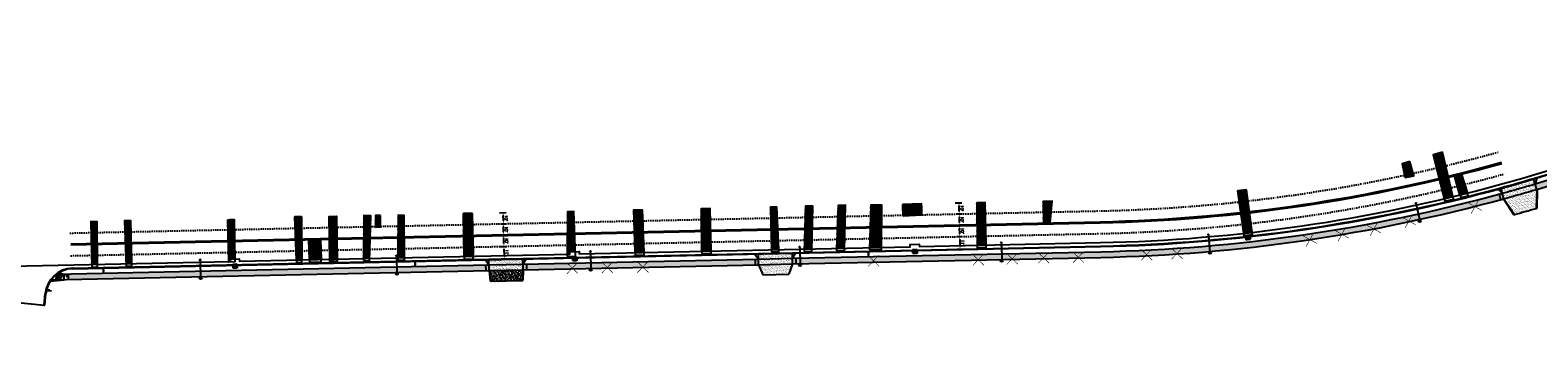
# Model space of a CAD drawing. Extents: x 1490373 to 1513910, y 649283 to 656452.
# Tile 5 of 7: x 1511315 to 1512646, y 652692 to 652970. Entities that reach past the tile are written whole.
import ezdxf

# ---------------------------------------------------------------- set-up
doc = ezdxf.new("R2010")
doc.units = 0
doc.header["$MEASUREMENT"] = 0
doc.header["$PDMODE"] = 34
doc.header["$PDSIZE"] = 0.004
doc.linetypes.add('HIDDEN', pattern=[0.375, 0.25, -0.125])
doc.linetypes.add('pavement_dash', pattern=[2, 0.5, -1.5])
for name, color, linetype in [('E-LANELINE', 110, 'Continuous'), ('E-MISC', 51, 'Continuous'), ('MOT-SIGNS', 4, 'Continuous'), ('P-CONCRETEAREA', 252, 'Continuous'), ('P-CURB', 6, 'Continuous'), ('P-DRIVE', 1, 'Continuous'), ('P-DRIVEEND', 2, 'Continuous'), ('P-DRIVESTART', 2, 'Continuous'), ('P-FULLDEPTHREPAIR', 252, 'Continuous'), ('P-LABEL', 7, 'Continuous'), ('P-LIGHT-COBRAHEAD', 1, 'Continuous'), ('P-PAVEMENT', 6, 'Continuous'), ('P-SAWCUT', 3, 'Continuous'), ('P-SIGN', 3, 'Continuous'), ('P-STORM-DISPLAY', 5, 'Continuous'), ('P-TREEREMOVAL', 1, 'Continuous'), ('P-WALK', 4, 'Continuous'), ('SIGN', 7, 'Continuous')]:
    doc.layers.add(name, color=color, linetype=linetype)
doc.styles.get("Standard").update_dxf_attribs({"font": 'simplex.shx'})
doc.dimstyles.new('COEC', dxfattribs={"dimscale": 13.9, "dimtxt": 0.18, "dimasz": 0.18, "dimexe": 0.18, "dimexo": 0.0625, "dimgap": 0.09, "dimtad": 1, "dimzin": 0, "dimdsep": 46, "dimtxsty": 'Standard', "dimcen": 0.09, "dimclrd": 256, "dimclre": 256, "dimclrt": 256, "dimaunit": 1, "dimadec": 4, "dimazin": 0, "dimtfac": 1, "dimtofl": 0, "dimtmove": 0, "dimatfit": 3, "dimfxl": 1, "dimtolj": 1, "dimtzin": 0, "dimlwd": -1, "dimlwe": -1, "dimarcsym": 0})
pattern_1 = [(37.5, (0, 0), (-0.0629933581, 1.926823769), [0, -1.52, 0, -1.7, 0, -1.625]), (7.5, (0, 0), (1.7697767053, 2.8221460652), [0, -0.82, 0, -1.37, 0, -0.525]), (327.5, (-1.23, 0), (3.1141418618, 0.0056590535), [0, -0.5, 0, -1.8, 0, -2.35]), (317.5, (-1.23, 0), (3.0061266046, 0.877675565), [0, -0.25, 0, -1.18, 0, -1.35])]

# ---------------------------------------------------------------- blocks, each defined once
blk = doc.blocks.new('COBRAHEAD')
at = {"layer": 'P-LIGHT-COBRAHEAD'}
h = blk.add_hatch(color=256, dxfattribs=at)
edge = h.paths.add_edge_path()
edge.add_ellipse((1508880.9, 651840.3), major_axis=(0.88, -1.55), ratio=0.5, start_angle=0, end_angle=360)
h = blk.add_hatch(color=256, dxfattribs=at)
h.dxf.hatch_style = 1
edge = h.paths.add_edge_path()
edge.add_arc((1508887.3, 651828.7), 1, 0, 360)
at = {"layer": 'P-LIGHT-COBRAHEAD', "flags": 128}
for points, elevation in [([(1508879.1, 651841.9), (1508879.4, 651843.1), (1508880.5, 651842.7)], 129.6), ([(1508880.1, 651841.9), (1508887.3, 651828.7)], 64.8)]:
    blk.add_lwpolyline(points, dxfattribs=dict(at, elevation=elevation))
at = {"layer": 'P-LIGHT-COBRAHEAD'}
blk.add_circle((1508887.3, 651828.7), 1, dxfattribs=at)
blk = doc.blocks.new('*D405')
at = {"layer": 'Defpoints', "color": 0, "transparency": 16777216}
for p in [(1511729.3, 652788.8), (1511729.5, 652778.8), (1511733.1, 652788.9)]:
    blk.add_point(p, dxfattribs=at)
at = {"layer": 'SIGN', "transparency": 16777216}
for p, q in [((1511730.3, 652788.8), (1511735.6, 652788.9)), ((1511730.5, 652778.8), (1511735.8, 652778.9)), ((1511733.3, 652781.4), (1511733.2, 652786.4))]:
    blk.add_line(p, q, dxfattribs=at)
for points in [[(1511733.6, 652786.4), (1511732.8, 652786.4), (1511733.1, 652788.9)], [(1511733.7, 652781.4), (1511732.9, 652781.4), (1511733.3, 652778.9)]]:
    blk.add_solid(points, dxfattribs=at)
at = {"layer": 'SIGN', "transparency": 16777216, "insert": (1511735.7, 652783.9), "char_height": 2.5, "attachment_point": 5, "rotation": 271.2322}
blk.add_mtext("\\A1;10'", dxfattribs=at)
blk = doc.blocks.new('*D406')
at = {"layer": 'Defpoints', "color": 0, "transparency": 16777216}
for p in [(1511729.2, 652798.8), (1511732.9, 652798.9), (1511729.3, 652788.8)]:
    blk.add_point(p, dxfattribs=at)
at = {"layer": 'SIGN', "transparency": 16777216}
for p, q in [((1511730.2, 652798.8), (1511735.4, 652798.9)), ((1511733.1, 652791.4), (1511733, 652796.4)), ((1511730.3, 652788.8), (1511735.6, 652788.9))]:
    blk.add_line(p, q, dxfattribs=at)
for points in [[(1511733.4, 652796.4), (1511732.5, 652796.4), (1511732.9, 652798.9)], [(1511733.5, 652791.4), (1511732.7, 652791.4), (1511733.1, 652788.9)]]:
    blk.add_solid(points, dxfattribs=at)
at = {"layer": 'SIGN', "transparency": 16777216, "insert": (1511735.5, 652793.9), "char_height": 2.5, "attachment_point": 5, "rotation": 271.2322}
blk.add_mtext("\\A1;10'", dxfattribs=at)
blk = doc.blocks.new('*D407')
at = {"layer": 'Defpoints', "color": 0, "transparency": 16777216}
for p in [(1511728.4, 652808.6), (1511732.7, 652808.7), (1511729.2, 652798.8)]:
    blk.add_point(p, dxfattribs=at)
at = {"layer": 'SIGN', "transparency": 16777216}
for p, q in [((1511729.4, 652808.6), (1511735.2, 652808.7)), ((1511732.9, 652801.4), (1511732.7, 652806.2)), ((1511730.2, 652798.8), (1511735.4, 652798.9))]:
    blk.add_line(p, q, dxfattribs=at)
for points in [[(1511733.2, 652806.2), (1511732.3, 652806.2), (1511732.7, 652808.7)], [(1511733.3, 652801.4), (1511732.4, 652801.4), (1511732.9, 652798.9)]]:
    blk.add_solid(points, dxfattribs=at)
at = {"layer": 'SIGN', "transparency": 16777216, "insert": (1511735.3, 652803.8), "char_height": 2.5, "attachment_point": 5, "rotation": 271.2322}
blk.add_mtext("\\A1;10'", dxfattribs=at)
blk = doc.blocks.new('*D409')
at = {"layer": 'Defpoints', "color": 0, "transparency": 16777216}
for p in [(1512131.5, 652797.5), (1512135.3, 652797.5), (1512131.7, 652787.5)]:
    blk.add_point(p, dxfattribs=at)
at = {"layer": 'SIGN', "transparency": 16777216}
for p, q in [((1512132.5, 652797.5), (1512137.8, 652797.6)), ((1512135.5, 652790), (1512135.4, 652795)), ((1512132.7, 652787.5), (1512138, 652787.6))]:
    blk.add_line(p, q, dxfattribs=at)
for points in [[(1512135.8, 652795.1), (1512135, 652795), (1512135.3, 652797.5)], [(1512135.9, 652790.1), (1512135.1, 652790), (1512135.5, 652787.5)]]:
    blk.add_solid(points, dxfattribs=at)
at = {"layer": 'SIGN', "transparency": 16777216, "insert": (1512137.9, 652792.6), "char_height": 2.5, "attachment_point": 5, "rotation": 271.2322}
blk.add_mtext("\\A1;10'", dxfattribs=at)
blk = doc.blocks.new('*D410')
at = {"layer": 'Defpoints', "color": 0, "transparency": 16777216}
for p in [(1512131.4, 652807.5), (1512135.1, 652807.5), (1512131.5, 652797.5)]:
    blk.add_point(p, dxfattribs=at)
at = {"layer": 'SIGN', "transparency": 16777216}
for p, q in [((1512132.4, 652807.5), (1512137.6, 652807.6)), ((1512135.3, 652800), (1512135.2, 652805)), ((1512132.5, 652797.5), (1512137.8, 652797.6))]:
    blk.add_line(p, q, dxfattribs=at)
for points in [[(1512135.6, 652805.1), (1512134.7, 652805), (1512135.1, 652807.5)], [(1512135.7, 652800.1), (1512134.9, 652800), (1512135.3, 652797.5)]]:
    blk.add_solid(points, dxfattribs=at)
at = {"layer": 'SIGN', "transparency": 16777216, "insert": (1512137.7, 652802.6), "char_height": 2.5, "attachment_point": 5, "rotation": 271.2322}
blk.add_mtext("\\A1;10'", dxfattribs=at)
blk = doc.blocks.new('*D408')
at = {"layer": 'Defpoints', "color": 0, "transparency": 16777216}
for p in [(1512130.6, 652817.3), (1512134.9, 652817.3), (1512131.4, 652807.5)]:
    blk.add_point(p, dxfattribs=at)
at = {"layer": 'SIGN', "transparency": 16777216}
for p, q in [((1512131.6, 652817.3), (1512137.4, 652817.4)), ((1512132.4, 652807.5), (1512137.6, 652807.6)), ((1512135.1, 652810), (1512134.9, 652814.8))]:
    blk.add_line(p, q, dxfattribs=at)
for points in [[(1512135.4, 652814.9), (1512134.5, 652814.8), (1512134.9, 652817.3)], [(1512135.5, 652810.1), (1512134.6, 652810), (1512135.1, 652807.5)]]:
    blk.add_solid(points, dxfattribs=at)
at = {"layer": 'SIGN', "transparency": 16777216, "insert": (1512137.5, 652812.5), "char_height": 2.5, "attachment_point": 5, "rotation": 271.2322}
blk.add_mtext("\\A1;10'", dxfattribs=at)
blk = doc.blocks.new('370')
at = {"color": 0, "linetype": 'ByBlock'}
for p, q in [((0, 0.1), (0, -0.1)), ((0, 0), (0.063, 0))]:
    blk.add_line(p, q, dxfattribs=at)
blk = doc.blocks.new('*D416')
at = {"layer": 'Defpoints', "color": 0, "transparency": 16777216}
for p in [(1511729.4, 652778.8), (1511729.8, 652767.8), (1511733.7, 652768)]:
    blk.add_point(p, dxfattribs=at)
at = {"layer": 'P-LABEL', "transparency": 16777216}
for p, q in [((1511730.4, 652778.8), (1511735.8, 652779)), ((1511730.8, 652767.9), (1511736.2, 652768)), ((1511733.4, 652776.4), (1511733.6, 652770.5))]:
    blk.add_line(p, q, dxfattribs=at)
for points in [[(1511733.8, 652776.5), (1511733, 652776.4), (1511733.3, 652778.9)], [(1511734, 652770.5), (1511733.2, 652770.4), (1511733.7, 652768)]]:
    blk.add_solid(points, dxfattribs=at)
at = {"layer": 'P-LABEL', "transparency": 16777216, "insert": (1511736, 652773.5), "char_height": 2.5, "attachment_point": 5, "rotation": 271.8338}
blk.add_mtext("\\A1;11'", dxfattribs=at)
blk = doc.blocks.new('*D417')
at = {"layer": 'Defpoints', "color": 0, "transparency": 16777216}
for p in [(1512131.6, 652787.5), (1512131.9, 652776.5), (1512135.8, 652776.5)]:
    blk.add_point(p, dxfattribs=at)
at = {"layer": 'P-LABEL', "transparency": 16777216}
for p, q in [((1512132.6, 652787.5), (1512138, 652787.6)), ((1512135.6, 652785), (1512135.7, 652779)), ((1512132.9, 652776.5), (1512138.3, 652776.6))]:
    blk.add_line(p, q, dxfattribs=at)
for points in [[(1512136, 652785.1), (1512135.2, 652785), (1512135.5, 652787.5)], [(1512136.1, 652779.1), (1512135.3, 652779), (1512135.8, 652776.5)]]:
    blk.add_solid(points, dxfattribs=at)
at = {"layer": 'P-LABEL', "transparency": 16777216, "insert": (1512138.1, 652782.1), "char_height": 2.5, "attachment_point": 5, "rotation": 271.2322}
blk.add_mtext("\\A1;11'", dxfattribs=at)

msp = doc.modelspace()

# ---------------------------------------------------------------- hatches: boundary and pattern name
at = {"layer": 'P-CONCRETEAREA'}
h = msp.add_hatch(color=255, dxfattribs=at)
h.dxf.hatch_style = 1
edge = h.paths.add_edge_path()
edge.add_arc((1512228.597, 654232.282), 1458.4, 286.516433, 286.63649, ccw=False)
edge.add_line((1512643.206, 652834.058), (1512644.578, 652829.25))
edge.add_arc((1512228.597, 654232.282), 1463.4, 286.514419, 286.63649)
edge.add_line((1512647.566, 652830.139), (1512646.135, 652834.93))
edge = h.paths.add_edge_path()
edge.add_arc((1512228.597, 654232.282), 1458.4, 286.63649, 291.430618, ccw=False)
edge.add_line((1512646.135, 652834.93), (1512647.566, 652830.139))
edge.add_arc((1512228.597, 654232.282), 1463.4, 286.63649, 291.432632)
edge.add_arc((1512228.597, 654232.282), 1463.4, 291.432632, 292.138559)
edge.add_line((1512780.076, 652876.771), (1512778.192, 652881.402))
edge.add_arc((1512228.597, 654232.282), 1458.4, 291.430618, 292.138559, ccw=False)
h = msp.add_hatch(dxfattribs=at)
h.set_pattern_fill('AR-SAND', color=256)
h.set_pattern_definition(pattern_1)
h.paths.add_polyline_path([(1512613.123, 652830.153, -0.00051589), (1512610.228, 652829.362), (1512614.358, 652825.825)])
h.paths.add_polyline_path([(1512643.206, 652834.058), (1512641.971, 652838.385, -0.00515868), (1512613.123, 652830.153), (1512614.358, 652825.825, 0.00514276)])
h.paths.add_polyline_path([(1512644.846, 652839.241, -0.00051589), (1512641.971, 652838.385), (1512643.206, 652834.058)])
h.paths.add_polyline_path([(1512643.206, 652834.058, -0.00514276), (1512614.358, 652825.825), (1512615.73, 652821.017, 0.00512519), (1512644.578, 652829.25)])
h = msp.add_hatch(color=255, dxfattribs=at)
h.dxf.hatch_style = 1
h.paths.add_polyline_path([(1511990.941, 652768.432), (1511987.942, 652768.368), (1511988.049, 652763.369), (1511991.049, 652763.434)])
h.paths.add_polyline_path([(1512612.722, 652820.196), (1512611.41, 652825.02, -0.06109925), (1512259.959, 652774.219), (1511990.941, 652768.432), (1511991.049, 652763.434), (1512260.067, 652769.22, 0.06109925)])
h.paths.add_polyline_path([(1512614.358, 652825.825, -0.00052385), (1512611.41, 652825.02), (1512612.722, 652820.196, 0.00053263), (1512615.73, 652821.017)])
h.paths.add_polyline_path([(1512588.006, 652813.74), (1512590.986, 652814.54), (1512590.246, 652817.299), (1512587.265, 652816.499)], flags=24)
h.paths.add_polyline_path([(1512442.364, 652784.88), (1512445.404, 652785.412), (1512444.911, 652788.227), (1512441.871, 652787.695)], flags=24)
h.paths.add_polyline_path([(1512470.563, 652789.527), (1512473.603, 652790.059), (1512473.11, 652792.874), (1512470.07, 652792.342)], flags=24)
h.paths.add_polyline_path([(1512498.844, 652794.149), (1512501.872, 652794.747), (1512501.318, 652797.55), (1512498.291, 652796.952)], flags=24)
h.paths.add_polyline_path([(1512529.73, 652801.158), (1512532.746, 652801.811), (1512532.142, 652804.603), (1512529.126, 652803.951)], flags=24)
h.paths.add_polyline_path([(1512586.601, 652813.501), (1512589.581, 652814.301), (1512588.841, 652817.06), (1512585.86, 652816.26)], flags=24)
h.paths.add_polyline_path([(1512379.575, 652774.609), (1512384.149, 652775.181), (1512383.794, 652778.016), (1512379.22, 652777.444)], flags=25)
h.paths.add_polyline_path([(1512149.727, 652767.405), (1512152.812, 652767.471), (1512152.75, 652770.328), (1512149.665, 652770.262)], flags=24)
h.paths.add_polyline_path([(1512179.703, 652768.251), (1512182.788, 652768.317), (1512182.726, 652771.174), (1512179.641, 652771.108)], flags=24)
h.paths.add_polyline_path([(1512207.407, 652769.143), (1512210.492, 652769.209), (1512210.43, 652772.066), (1512207.345, 652772)], flags=24)
h.paths.add_polyline_path([(1512238.021, 652769.604), (1512241.106, 652769.67), (1512241.044, 652772.527), (1512237.959, 652772.461)], flags=24)
h.paths.add_polyline_path([(1512298.221, 652771.755), (1512301.301, 652771.943), (1512301.127, 652774.795), (1512298.047, 652774.607)], flags=24)
h.paths.add_polyline_path([(1512325.081, 652772.814), (1512328.157, 652773.049), (1512327.939, 652775.898), (1512324.863, 652775.663)], flags=24)
h.paths.add_polyline_path([(1512057.341, 652766.428), (1512060.426, 652766.494), (1512060.364, 652769.351), (1512057.279, 652769.285)], flags=24)
h = msp.add_hatch(dxfattribs=at)
h.set_pattern_fill('AR-SAND', color=256)
h.set_pattern_definition(pattern_1)
h.paths.add_polyline_path([(1512632.435, 652825.706, -0.00296425), (1512615.73, 652821.017), (1512624.936, 652806.961), (1512636.842, 652810.358)])
h.paths.add_polyline_path([(1512644.578, 652829.25, -0.0021609), (1512632.435, 652825.706), (1512636.842, 652810.358), (1512644.177, 652812.452)])
h.paths.add_polyline_path([(1512624.47, 652807.263), (1512625.171, 652807.463), (1512624.914, 652808.365), (1512624.213, 652808.165)], flags=25)
h.paths.add_polyline_path([(1512643.712, 652812.754), (1512644.413, 652812.954), (1512644.155, 652813.856), (1512643.454, 652813.656)], flags=24)
h = msp.add_hatch(dxfattribs=at)
h.set_pattern_fill('AR-SAND', color=256)
h.set_pattern_definition(pattern_1)
h.paths.add_polyline_path([(1511720.068, 652767.107), (1511717.068, 652767.043), (1511720.164, 652762.608)])
h.paths.add_polyline_path([(1511750.061, 652767.752), (1511720.068, 652767.107), (1511720.164, 652762.608), (1511750.158, 652763.253)])
h.paths.add_polyline_path([(1511753.06, 652767.817), (1511750.061, 652767.752), (1511750.158, 652763.253)])
h.paths.add_polyline_path([(1511750.158, 652763.253), (1511720.164, 652762.608), (1511720.272, 652757.609), (1511750.265, 652758.254)])
h = msp.add_hatch(color=255, dxfattribs=at)
h.dxf.hatch_style = 1
h.paths.add_polyline_path([(1511753.157, 652763.318), (1511750.158, 652763.253), (1511750.265, 652758.254), (1511753.264, 652758.319)])
h.paths.add_polyline_path([(1511954.949, 652767.658), (1511753.157, 652763.318), (1511753.264, 652758.319), (1511955.057, 652762.659)])
h.paths.add_polyline_path([(1511957.949, 652767.723), (1511954.949, 652767.658), (1511955.057, 652762.659), (1511958.056, 652762.724)])
h.paths.add_polyline_path([(1511791.607, 652760.019), (1511794.692, 652760.085), (1511794.63, 652762.942), (1511791.545, 652762.876)], flags=24)
h.paths.add_polyline_path([(1511822.475, 652760.591), (1511825.56, 652760.657), (1511825.498, 652763.514), (1511822.413, 652763.448)], flags=24)
h.paths.add_polyline_path([(1511853.801, 652760.977), (1511856.886, 652761.043), (1511856.824, 652763.9), (1511853.739, 652763.834)], flags=24)
h = msp.add_hatch(dxfattribs=at)
h.set_pattern_fill('AR-SAND', color=256)
h.set_pattern_definition(pattern_1)
h.paths.add_polyline_path([(1511957.852, 652772.222), (1511954.853, 652772.157), (1511957.949, 652767.723)])
h.paths.add_polyline_path([(1511987.845, 652772.867), (1511957.852, 652772.222), (1511957.949, 652767.723), (1511987.942, 652768.368)])
h.paths.add_polyline_path([(1511990.844, 652772.931), (1511987.845, 652772.867), (1511987.942, 652768.368)])
h.paths.add_polyline_path([(1511987.942, 652768.368), (1511957.949, 652767.723), (1511958.056, 652762.724), (1511988.049, 652763.369)])
h = msp.add_hatch(dxfattribs=at)
h.set_pattern_fill('AR-CONC', color=256)
h.set_pattern_definition([(50, (0, 0), (7.172601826, -0.62752135), [0.75, -8.25]), (355, (0, 0), (-1.387513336, 7.521921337), [0.6, -6.6]), (100.45144446, (0.598, -0.052), (5.785088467, 6.89439991), [0.63740192, -7.01142112]), (46.1842, (0, 2), (10.672413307, -1.65519281), [1.125, -12.375]), (96.6356355, (0.889, 1.862), (9.34661946, 9.74118601), [0.95610342, -10.5171376]), (351.184164, (0, 2), (9.34661945, 9.741186), [0.9, -9.90000001]), (21, (1, 1.5), (5.969070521, -4.026188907), [0.75, -8.25]), (326, (1, 1.5), (2.43315332, 7.25150045), [0.6, -6.6]), (71.45144474, (1.4974, 1.1645), (8.402223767, 3.225311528), [0.6374019, -7.01142112]), (37.5, (0, 0), (0.121598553, 3.3289385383), [0, -6.52, 0, -6.7, 0, -6.625]), (7.5, (0, 0), (2.6306953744, 3.944117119), [0, -3.82, 0, -6.37, 0, -2.525]), (327.5, (-2.23, 0), (5.3382243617, -0.2255487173), [0, -2.5, 0, -7.8, 0, -10.35]), (317.5, (-3.23, 0), (5.831861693, 1.001049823), [0, -3.25, 0, -5.18, 0, -7.35])])
h.paths.add_polyline_path([(1511348.915, 652754.623), (1511344.916, 652754.537), (1511345.023, 652749.538), (1511349.022, 652749.624)])
h.paths.add_polyline_path([(1511344.916, 652754.537), (1511340.917, 652754.451), (1511341.024, 652749.452), (1511345.023, 652749.538)])
h.paths.add_polyline_path([(1511345.023, 652749.538), (1511333.805, 652749.297, 0.01266346), (1511333.093, 652748.281)])
h.paths.add_polyline_path([(1511338.917, 652754.408, 0.0741669), (1511333.805, 652749.297), (1511339.025, 652749.409)])
h.paths.add_polyline_path([(1511340.427, 652755.44, 0.01867083), (1511338.917, 652754.408), (1511344.916, 652754.537)])
h = msp.add_hatch(color=255, dxfattribs=at)
h.dxf.hatch_style = 1
h.paths.add_polyline_path([(1511717.165, 652762.544), (1511348.915, 652754.623), (1511349.022, 652749.624), (1511717.273, 652757.545)])
h.paths.add_polyline_path([(1511720.164, 652762.608), (1511717.165, 652762.544), (1511717.273, 652757.545), (1511720.272, 652757.609)])
h = msp.add_hatch(dxfattribs=at)
h.set_pattern_fill('AR-SAND', color=256)
h.set_pattern_definition(pattern_1)
h.paths.add_polyline_path([(1511750.265, 652758.254), (1511720.272, 652757.609), (1511721.344, 652748.13), (1511750.017, 652748.747)])
h = msp.add_hatch(dxfattribs=at)
h.set_pattern_fill('AR-SAND', color=256)
h.set_pattern_definition(pattern_1)
h.paths.add_polyline_path([(1511979.807, 652763.192), (1511958.056, 652762.724), (1511961.677, 652753.8), (1511980.001, 652754.194)])
h.paths.add_polyline_path([(1511988.049, 652763.369), (1511979.807, 652763.192), (1511980.001, 652754.194), (1511984.816, 652754.297)])
h.paths.add_polyline_path([(1511961.303, 652754.211), (1511962.032, 652754.226), (1511962.012, 652755.164), (1511961.283, 652755.148)], flags=25)
h.paths.add_polyline_path([(1511984.443, 652754.708), (1511985.172, 652754.724), (1511985.151, 652755.661), (1511984.422, 652755.646)], flags=24)
at = {"layer": 'P-FULLDEPTHREPAIR'}
h = msp.add_hatch(dxfattribs=at)
h.set_pattern_fill('NET3', color=256, scale=20)
h.paths.add_polyline_path([(1512570.546, 652822.767), (1512561.436, 652862.084), (1512553.289, 652859.62), (1512563.098, 652820.981)])
h = msp.add_hatch(dxfattribs=at)
h.set_pattern_fill('NET3', color=256, scale=20)
h.set_pattern_definition([(0, (-30.573, -2.358), (0, 2.5), []), (60, (-30.573, -2.358), (-2.1650635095, 1.25), []), (120, (-30.573, -2.358), (-2.1650635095, -1.25), [])])
h.paths.add_polyline_path([(1512536.155, 652841.04), (1512532.71, 652853.894), (1512525.784, 652851.884), (1512528.687, 652839.604)])
h = msp.add_hatch(dxfattribs=at)
h.set_pattern_fill('NET3', color=256, scale=20)
h.paths.add_polyline_path([(1512571.941, 652841.173), (1512578.329, 652842.418), (1512583.446, 652825.96), (1512576.894, 652824.322)])
h = msp.add_hatch(dxfattribs=at)
h.set_pattern_fill('NET3', color=256, scale=20)
h.paths.add_polyline_path([(1512150.483, 652817.382), (1512150.982, 652779.877), (1512158.793, 652780.045), (1512158.106, 652817.73)])
h = msp.add_hatch(dxfattribs=at)
h.set_pattern_fill('NET3', color=256, scale=20)
h.set_pattern_definition([(0, (120.55, -0.803), (0, 2.5), []), (60, (120.55, -0.803), (-2.1650635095, 1.25), []), (120, (120.55, -0.803), (-2.1650635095, -1.25), [])])
h.paths.add_polyline_path([(1512209.024, 652818.549), (1512216.955, 652818.779), (1512215.363, 652799.935), (1512209.297, 652799.807)])
h = msp.add_hatch(dxfattribs=at)
h.set_pattern_fill('NET3', color=256, scale=20)
h.paths.add_polyline_path([(1512386.193, 652790.469), (1512393.31, 652791.265), (1512388.168, 652828.94), (1512380.895, 652828.011)])
h = msp.add_hatch(dxfattribs=at)
h.set_pattern_fill('NET3', color=256, scale=20)
h.paths.add_polyline_path([(1511550.195, 652766.954), (1511548.945, 652804.859), (1511554.777, 652804.993), (1511555.13, 652767.06)])
h = msp.add_hatch(dxfattribs=at)
h.set_pattern_fill('NET3', color=256, scale=20)
h.paths.add_polyline_path([(1511579.829, 652767.591), (1511579.098, 652805.277), (1511585.491, 652805.658), (1511586.209, 652767.729)])
h = msp.add_hatch(dxfattribs=at)
h.set_pattern_fill('NET3', color=256, scale=20)
h.set_pattern_definition([(0, (30.2988, 1.6604), (0, 2.5), []), (60, (30.2988, 1.6604), (-2.1650635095, 1.25), []), (120, (30.2988, 1.6604), (-2.1650635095, -1.25), [])])
h.paths.add_polyline_path([(1511609.547, 652768.231), (1511609.878, 652806.196), (1511616.063, 652805.906), (1511614.936, 652768.347)])
h = msp.add_hatch(dxfattribs=at)
h.set_pattern_fill('NET3', color=256, scale=20)
h.set_pattern_definition([(0, (40.2681, 5.2742), (0, 2.5), []), (60, (40.2681, 5.2742), (-2.1650635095, 1.25), []), (120, (40.2681, 5.2742), (-2.1650635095, -1.25), [])])
h.paths.add_polyline_path([(1511620.18, 652795.837), (1511620.127, 652806.135), (1511624.531, 652806.163), (1511624.319, 652796.107)])
h = msp.add_hatch(dxfattribs=at)
h.set_pattern_fill('NET3', color=256, scale=20)
h.set_pattern_definition([(0, (60.9887, 1.6604), (0, 2.5), []), (60, (60.9887, 1.6604), (-2.1650635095, 1.25), []), (120, (60.9887, 1.6604), (-2.1650635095, -1.25), [])])
h.paths.add_polyline_path([(1511639.722, 652768.88), (1511639.982, 652806.543), (1511645.413, 652806.216), (1511645.581, 652769.006)])
h = msp.add_hatch(dxfattribs=at)
h.set_pattern_fill('NET3', color=256, scale=20)
h.paths.add_polyline_path([(1511698.144, 652770.136), (1511697.575, 652807.806), (1511705.365, 652807.79), (1511706.252, 652770.311)])
h = msp.add_hatch(dxfattribs=at)
h.set_pattern_fill('NET3', color=256, scale=20)
h.set_pattern_definition([(0, (89.444, -2.344), (0, 2.5), []), (60, (89.444, -2.344), (-2.1650635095, 1.25), []), (120, (89.444, -2.344), (-2.1650635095, -1.25), [])])
h.paths.add_polyline_path([(1511789.097, 652772.093), (1511789.53, 652809.363), (1511794.965, 652809.618), (1511796.246, 652774.247), (1511791.485, 652774.145), (1511791.528, 652772.145)])
h = msp.add_hatch(dxfattribs=at)
h.set_pattern_fill('NET3', color=256, scale=20)
h.paths.add_polyline_path([(1511849.238, 652773.386), (1511848.097, 652811.072), (1511855.42, 652811.091), (1511856.665, 652773.546)])
h = msp.add_hatch(dxfattribs=at)
h.set_pattern_fill('NET3', color=256, scale=20)
h.paths.add_polyline_path([(1511907.811, 652774.646), (1511916.066, 652774.824), (1511915.325, 652812.357), (1511907.248, 652812.169)])
h = msp.add_hatch(dxfattribs=at)
h.set_pattern_fill('NET3', color=256, scale=20)
h.paths.add_polyline_path([(1511969.529, 652775.974), (1511975.876, 652776.11), (1511974.189, 652813.569), (1511968.472, 652813.458)])
h = msp.add_hatch(dxfattribs=at)
h.set_pattern_fill('NET3', color=256, scale=20)
h.set_pattern_definition([(0, (29.3048, 1.4324), (0, 2.5), []), (60, (29.3048, 1.4324), (-2.1650635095, 1.25), []), (120, (29.3048, 1.4324), (-2.1650635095, -1.25), [])])
h.paths.add_polyline_path([(1511998.437, 652776.596), (1512005.205, 652776.741), (1512005.827, 652814.502), (1511999.372, 652814.411)])
h = msp.add_hatch(dxfattribs=at)
h.set_pattern_fill('NET3', color=256, scale=20)
h.set_pattern_definition([(0, (59.406, 4.7747), (0, 2.5), []), (60, (59.406, 4.7747), (-2.1650635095, 1.25), []), (120, (59.406, 4.7747), (-2.1650635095, -1.25), [])])
h.paths.add_polyline_path([(1512026.752, 652777.205), (1512033.899, 652777.358), (1512034.625, 652815.341), (1512028.384, 652815.046)])
h = msp.add_hatch(dxfattribs=at)
h.set_pattern_fill('NET3', color=256, scale=20)
h.set_pattern_definition([(0, (85.207, 5.5704), (0, 2.5), []), (60, (85.207, 5.5704), (-2.1650635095, 1.25), []), (120, (85.207, 5.5704), (-2.1650635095, -1.25), [])])
h.paths.add_polyline_path([(1512056.049, 652777.835), (1512066.559, 652778.061), (1512066.689, 652815.189), (1512057.005, 652815.255)])
h = msp.add_hatch(dxfattribs=at)
h.set_pattern_fill('NET3', color=256, scale=20)
h.paths.add_polyline_path([(1512085.135, 652816.016), (1512101.911, 652816.48), (1512101.767, 652806.758), (1512085.649, 652805.981)])
h = msp.add_hatch(dxfattribs=at)
h.set_pattern_fill('NET3', color=256, scale=20)
h.paths.add_polyline_path([(1511369.673, 652763.071), (1511374.839, 652763.182), (1511374.397, 652800.542), (1511368.985, 652800.788)])
h = msp.add_hatch(dxfattribs=at)
h.set_pattern_fill('NET3', color=256, scale=20)
h.paths.add_polyline_path([(1511399.963, 652763.723), (1511404.964, 652763.83), (1511404.234, 652801.519), (1511398.7, 652801.605)])
h = msp.add_hatch(dxfattribs=at)
h.set_pattern_fill('NET3', color=256, scale=20)
h.paths.add_polyline_path([(1511490.743, 652765.675), (1511489.74, 652802.419), (1511495.427, 652802.691), (1511495.962, 652767.788), (1511491.787, 652767.698), (1511491.83, 652765.699)])
h = msp.add_hatch(dxfattribs=at)
h.set_pattern_fill('NET3', color=256, scale=20)
h.paths.add_polyline_path([(1511561.843, 652767.205), (1511561.27, 652784.746), (1511571.455, 652784.848), (1511572.11, 652767.425)])
at = {"layer": 'P-STORM-DISPLAY'}
h = msp.add_hatch(color=256, dxfattribs=at)
h.dxf.hatch_style = 1
h.paths.add_polyline_path([(1512388.287, 652784.913), (1512391.682, 652785.292), (1512391.433, 652787.528), (1512388.037, 652787.15)])
h = msp.add_hatch(color=256, dxfattribs=at)
h.dxf.hatch_style = 1
h.paths.add_polyline_path([(1511794.039, 652766.448), (1511797.455, 652766.521), (1511797.407, 652768.771), (1511793.991, 652768.697)])
h = msp.add_hatch(color=256, dxfattribs=at)
h.dxf.hatch_style = 1
h.paths.add_polyline_path([(1512094.237, 652772.905), (1512097.653, 652772.978), (1512097.605, 652775.228), (1512094.189, 652775.154)])
h = msp.add_hatch(color=256, dxfattribs=at)
h.dxf.hatch_style = 1
h.paths.add_polyline_path([(1511494.327, 652760.001), (1511497.742, 652760.074), (1511497.694, 652762.324), (1511494.278, 652762.25)])
at = {"layer": 'P-WALK'}
h = msp.add_hatch(dxfattribs=at)
h.set_pattern_fill('HEX', color=247)
h.set_pattern_definition([(0, (0, 0), (0, 0.216506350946), [0.125, -0.25]), (120, (0, 0), (-0.1875, -0.108253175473), [0.125, -0.25]), (60, (0.125, 0), (-0.1875, 0.108253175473), [0.125, -0.25])])
edge = h.paths.add_edge_path()
edge.add_line((1511340.936, 652753.534), (1511340.917, 652754.451))
edge.add_line((1511340.917, 652754.451), (1511340.405, 652754.44))
edge.add_line((1511340.405, 652754.44), (1511339.326, 652754.416))
edge.add_arc((1511339.596, 652732.346), 22.072, 90.701081, 91.763364)
edge.add_arc((1511355.235, 652754.607), 16.319, 180.701081, 181.763364)
edge.add_line((1511338.924, 652754.105), (1511339.023, 652749.484))
edge.add_line((1511339.023, 652749.484), (1511339.025, 652749.409))
edge.add_line((1511339.025, 652749.409), (1511339.198, 652749.413))
edge.add_line((1511339.198, 652749.413), (1511341.024, 652749.452))
edge.add_line((1511341.024, 652749.452), (1511340.936, 652753.534))

# ---------------------------------------------------------------- linework, layer by layer
at = {"layer": 'E-LANELINE', "linetype": 'pavement_dash', "flags": 128}
for points in [[(1511351.07, 652790.677), (1512259.185, 652810.211, 0.06277332), (1512611.107, 652862.279, 0.06277332)], [(1511351.5, 652770.682), (1512259.615, 652790.215, 0.06277332), (1512616.486, 652843.016, 0.06277332)]]:
    msp.add_lwpolyline(points, format="xyb", dxfattribs=at)
at = {"layer": 'E-LANELINE', "flags": 128}
for points in [[(1511351.274, 652781.18), (1512259.389, 652800.713, 0.06277332), (1512613.662, 652853.129, 0.06277332)], [(1511351.296, 652780.18), (1512259.411, 652799.713, 0.06277332), (1512613.931, 652852.166, 0.06277332)]]:
    msp.add_lwpolyline(points, format="xyb", dxfattribs=at)
at = {"layer": 'E-MISC', "flags": 128}
for points in [[(1512561.428, 652862.082), (1512553.289, 652859.62), (1512563.644, 652818.831), (1512571.042, 652820.628)], [(1512532.71, 652853.894), (1512525.784, 652851.884), (1512528.687, 652839.604), (1512536.155, 652841.04)], [(1512577.593, 652821.945), (1512584.174, 652823.619), (1512578.329, 652842.418), (1512571.941, 652841.173)], [(1512158.106, 652817.73), (1512150.483, 652817.382), (1512151.012, 652777.654), (1512158.835, 652777.749)], [(1512209.297, 652799.807), (1512215.363, 652799.935), (1512216.955, 652818.779), (1512209.024, 652818.549)], [(1512380.895, 652828.011), (1512388.168, 652828.94), (1512393.623, 652788.975), (1512386.502, 652788.277)], [(1511550.274, 652764.559), (1511555.153, 652764.582), (1511554.777, 652804.993), (1511548.945, 652804.859)], [(1511579.098, 652805.277), (1511585.491, 652805.658), (1511586.246, 652765.795), (1511579.87, 652765.504)], [(1511609.531, 652766.353), (1511614.873, 652766.264), (1511616.063, 652805.906), (1511609.878, 652806.196)], [(1511624.531, 652806.163), (1511620.127, 652806.135), (1511620.18, 652795.837), (1511624.319, 652796.107)], [(1511639.707, 652766.64), (1511645.59, 652767.06), (1511645.413, 652806.216), (1511639.982, 652806.543)], [(1511698.18, 652767.777), (1511706.307, 652767.999), (1511705.365, 652807.79), (1511697.575, 652807.806)], [(1511789.073, 652770.068), (1511796.401, 652769.982), (1511794.965, 652809.618), (1511789.53, 652809.363)], [(1511848.097, 652811.072), (1511855.42, 652811.091), (1511856.747, 652771.062), (1511849.314, 652770.876)], [(1511907.845, 652772.411), (1511916.111, 652772.541), (1511915.325, 652812.357), (1511907.248, 652812.169)], [(1511974.189, 652813.569), (1511968.472, 652813.458), (1511969.577, 652774.281), (1511975.964, 652774.148)], [(1511998.382, 652774.378), (1512005.17, 652774.638), (1512005.827, 652814.502), (1511999.372, 652814.411)], [(1512026.657, 652775.008), (1512033.859, 652775.278), (1512034.625, 652815.341), (1512028.384, 652815.046)], [(1512056.001, 652775.973), (1512066.553, 652776.236), (1512066.689, 652815.189), (1512057.005, 652815.255)], [(1512085.135, 652816.016), (1512085.649, 652805.981), (1512101.767, 652806.758), (1512101.911, 652816.48)], [(1511369.713, 652760.877), (1511374.87, 652760.606), (1511374.397, 652800.542), (1511368.985, 652800.788)], [(1511404.234, 652801.519), (1511398.7, 652801.605), (1511400.041, 652761.383), (1511405.008, 652761.567)], [(1511489.74, 652802.419), (1511495.427, 652802.691), (1511495.999, 652765.349), (1511490.761, 652765.02)], [(1511572.187, 652765.389), (1511571.455, 652784.848), (1511561.27, 652784.746), (1511561.916, 652764.981)]]:
    msp.add_lwpolyline(points, close=True, dxfattribs=at)
at = {"layer": 'P-CURB'}
msp.add_lwpolyline([(1511352.968, 652759.211), (1512259.863, 652778.718, 0.12359664), (1512942.666, 652965.818), (1512948.821, 652969.288)], format="xyb", dxfattribs=at)
at = {"layer": 'P-CURB', "flags": 128}
msp.add_lwpolyline([(1511327.655, 652727.149), (1511328.153, 652727.101)], dxfattribs=at)
at = {"layer": 'P-CURB'}
msp.add_lwpolyline([(1511328.153, 652727.101), (1511329.107, 652737.056)], dxfattribs=at)
msp.add_arc((1511353.495, 652734.717), 24.5, 91.232222, 174.524701, dxfattribs=at)
at = {"layer": 'P-DRIVE', "flags": 128}
for points in [[(1512615.73, 652821.017), (1512612.985, 652830.634)], [(1512644.578, 652829.25), (1512641.834, 652838.866)], [(1512644.846, 652839.241), (1512643.206, 652834.058)], [(1512644.846, 652839.241), (1512644.709, 652839.722)], [(1512610.228, 652829.362), (1512610.091, 652829.843)], [(1512610.228, 652829.362), (1512614.358, 652825.825)], [(1512615.311, 652820.743), (1512615.73, 652821.017)], [(1512615.311, 652820.743), (1512624.517, 652806.687)], [(1512615.73, 652821.017), (1512624.936, 652806.961)], [(1512644.578, 652829.25), (1512644.177, 652812.452)], [(1512644.578, 652829.25), (1512645.078, 652829.238)], [(1512645.078, 652829.238), (1512644.677, 652812.44)], [(1512624.517, 652806.687), (1512624.936, 652806.961)], [(1512644.177, 652812.452), (1512644.677, 652812.44)], [(1511717.068, 652767.043), (1511717.058, 652767.542)], [(1511717.068, 652767.043), (1511720.164, 652762.608)], [(1511720.272, 652757.609), (1511720.057, 652767.607)], [(1511750.265, 652758.254), (1511750.05, 652768.252)], [(1511753.06, 652767.817), (1511750.158, 652763.253)], [(1511753.06, 652767.817), (1511753.049, 652768.317)], [(1511954.853, 652772.157), (1511954.842, 652772.657)], [(1511954.853, 652772.157), (1511957.949, 652767.723)], [(1511958.056, 652762.724), (1511957.841, 652772.722)], [(1511957.949, 652767.723), (1511987.942, 652768.368)], [(1511988.049, 652763.369), (1511987.834, 652773.367)], [(1511990.844, 652772.931), (1511987.942, 652768.368)], [(1511990.844, 652772.931), (1511990.834, 652773.431)], [(1511720.164, 652762.608), (1511750.158, 652763.253)], [(1511720.272, 652757.609), (1511750.265, 652758.254)], [(1511720.272, 652757.609), (1511721.344, 652748.13)], [(1511750.265, 652758.254), (1511750.017, 652748.747)], [(1511958.056, 652762.724), (1511988.049, 652763.369)], [(1511958.056, 652762.724), (1511961.677, 652753.8)], [(1511988.049, 652763.369), (1511984.816, 652754.297)]]:
    msp.add_lwpolyline(points, dxfattribs=at)
at = {"layer": 'P-DRIVE'}
for points in [[(1512614.358, 652825.825, 0.00514276), (1512643.206, 652834.058)], [(1512615.73, 652821.017, 0.00512519), (1512644.578, 652829.25)]]:
    msp.add_lwpolyline(points, format="xyb", dxfattribs=at)
at = {"layer": 'P-DRIVEEND'}
for p, q in [((1511961.677, 652753.8), (1511984.816, 652754.297)), ((1511721.344, 652748.13), (1511750.017, 652748.747))]:
    msp.add_line(p, q, dxfattribs=at)
msp.add_arc((1512228.597, 654232.282), 1479.4, 285.539641, 286.314602, dxfattribs=at)
at = {"layer": 'P-DRIVESTART'}
msp.add_lwpolyline([(1512612.985, 652830.634, 0.00516045), (1512641.834, 652838.866, 0.0033433)], format="xyb", dxfattribs=at)
at = {"layer": 'P-DRIVESTART', "flags": 128}
for points in [[(1511720.057, 652767.607), (1511750.05, 652768.252)], [(1511957.841, 652772.722), (1511987.834, 652773.367)]]:
    msp.add_lwpolyline(points, dxfattribs=at)
at = {"layer": 'P-FULLDEPTHREPAIR', "flags": 128}
for points in [[(1512571.941, 652841.173), (1512578.329, 652842.418), (1512583.446, 652825.96), (1512576.894, 652824.322), (1512571.941, 652841.173)], [(1512150.483, 652817.382), (1512150.982, 652779.877), (1512158.793, 652780.045), (1512158.106, 652817.73), (1512150.483, 652817.382)], [(1512386.193, 652790.469), (1512393.31, 652791.265), (1512388.168, 652828.94), (1512380.895, 652828.011), (1512386.193, 652790.469)], [(1511550.195, 652766.954), (1511548.945, 652804.859), (1511554.777, 652804.993), (1511555.13, 652767.06), (1511550.195, 652766.954)], [(1511579.829, 652767.591), (1511579.098, 652805.277), (1511585.491, 652805.658), (1511586.209, 652767.729), (1511579.829, 652767.591)], [(1511698.144, 652770.136), (1511697.575, 652807.806), (1511705.365, 652807.79), (1511706.252, 652770.311), (1511698.144, 652770.136)], [(1511849.238, 652773.386), (1511848.097, 652811.072), (1511855.42, 652811.091), (1511856.665, 652773.546), (1511849.238, 652773.386)], [(1511907.811, 652774.646), (1511916.066, 652774.824), (1511915.325, 652812.357), (1511907.248, 652812.169), (1511907.811, 652774.646)], [(1511969.529, 652775.974), (1511975.876, 652776.11), (1511974.189, 652813.569), (1511968.472, 652813.458), (1511969.529, 652775.974)], [(1512101.887, 652814.829), (1512101.767, 652806.758), (1512085.649, 652805.981), (1512085.214, 652814.47)], [(1511369.673, 652763.071), (1511374.839, 652763.182), (1511374.397, 652800.542), (1511368.985, 652800.788), (1511369.673, 652763.071)], [(1511399.963, 652763.723), (1511404.964, 652763.83), (1511404.234, 652801.519), (1511398.7, 652801.605), (1511399.963, 652763.723)], [(1511490.743, 652765.675), (1511489.761, 652801.662), (1511490.987, 652801.689), (1511491.03, 652799.689), (1511495.472, 652799.785), (1511495.962, 652767.788), (1511491.787, 652767.698), (1511491.83, 652765.699), (1511490.743, 652765.675)], [(1511561.843, 652767.205), (1511561.27, 652784.746), (1511571.455, 652784.848), (1511572.11, 652767.425), (1511561.843, 652767.205)]]:
    msp.add_lwpolyline(points, dxfattribs=at)
at = {"layer": 'P-PAVEMENT'}
for points in [[(1512641.834, 652838.866, 0.05633367), (1512942.42, 652966.253), (1512948.576, 652969.724)], [(1511987.834, 652773.367), (1512259.852, 652779.218, 0.06161619), (1512612.985, 652830.634, 0.06161619)]]:
    msp.add_lwpolyline(points, format="xyb", dxfattribs=at)
for points in [[(1511352.957, 652759.711), (1511720.057, 652767.607)], [(1511750.05, 652768.252), (1511957.841, 652772.722)], [(1511327.655, 652727.149), (1511328.609, 652737.103)]]:
    msp.add_lwpolyline(points, dxfattribs=at)
msp.add_arc((1511353.495, 652734.717), 25, 91.232222, 174.524701, dxfattribs=at)
at = {"layer": 'P-SAWCUT'}
msp.add_lwpolyline([(1510632.237, 652692.704, -0.02916467), (1510892.869, 652740.821), (1510892.621, 652742.806, -0.00097881), (1510901.465, 652743.893), (1510901.705, 652741.907, -0.0247123), (1511125.769, 652757.825), (1511221.244, 652759.878), (1511221.201, 652761.878), (1511229.388, 652762.054), (1511229.431, 652760.054), (1511491.83, 652765.699), (1511491.787, 652767.698), (1511499.872, 652767.872), (1511499.915, 652765.873), (1511791.528, 652772.145), (1511791.485, 652774.145), (1511799.657, 652774.32), (1511799.7, 652772.321), (1512091.72, 652778.602), (1512091.677, 652780.602), (1512099.839, 652780.777), (1512099.882, 652778.778), (1512259.787, 652782.217, 0.12359664), (1512940.947, 652968.867)], format="xyb", dxfattribs=at)
at = {"layer": 'P-SAWCUT', "flags": 128}
msp.add_lwpolyline([(1511301.774, 652729.628), (1511327.655, 652727.149)], dxfattribs=at)
at = {"layer": 'P-STORM-DISPLAY', "linetype": 'HIDDEN', "ltscale": 0.05, "flags": 128}
for points, elevation in [([(1512391.598, 652788.301), (1512387.706, 652787.867)], 1546.184), ([(1512387.706, 652787.867), (1512388.066, 652784.637)], 1546.184), ([(1512391.958, 652785.071), (1512388.066, 652784.637)], 1546.184), ([(1512391.598, 652788.301), (1512391.958, 652785.071)], 1546.184), ([(1511797.641, 652769.526), (1511793.725, 652769.442)], 1541.946), ([(1511793.725, 652769.442), (1511793.795, 652766.192)], 1541.946), ([(1511797.711, 652766.277), (1511793.795, 652766.192)], 1541.946), ([(1511797.641, 652769.526), (1511797.711, 652766.277)], 1541.946), ([(1512097.839, 652775.983), (1512093.923, 652775.899)], 1543.161), ([(1512093.923, 652775.899), (1512093.993, 652772.65)], 1543.161), ([(1512097.909, 652772.734), (1512093.993, 652772.65)], 1543.161), ([(1512097.839, 652775.983), (1512097.909, 652772.734)], 1543.161), ([(1511497.928, 652763.079), (1511494.012, 652762.995)], 1540.855), ([(1511494.012, 652762.995), (1511494.082, 652759.746)], 1540.855), ([(1511497.998, 652759.83), (1511494.082, 652759.746)], 1540.855), ([(1511497.928, 652763.079), (1511497.998, 652759.83)], 1540.855)]:
    msp.add_lwpolyline(points, dxfattribs=dict(at, elevation=elevation))
at = {"layer": 'P-STORM-DISPLAY', "flags": 128}
for points, elevation in [([(1512391.377, 652788.025), (1512387.982, 652787.646)], 1546.184), ([(1512387.982, 652787.646), (1512388.287, 652784.913)], 1546.184), ([(1512391.433, 652787.528), (1512388.037, 652787.15)], 1546.184), ([(1512391.682, 652785.292), (1512388.287, 652784.913)], 1546.184), ([(1512391.377, 652788.025), (1512391.682, 652785.292)], 1546.184), ([(1511797.396, 652769.271), (1511793.98, 652769.197)], 1541.946), ([(1511793.98, 652769.197), (1511794.039, 652766.448)], 1541.946), ([(1511797.407, 652768.771), (1511793.991, 652768.697)], 1541.946), ([(1511797.455, 652766.521), (1511794.039, 652766.448)], 1541.946), ([(1511797.396, 652769.271), (1511797.455, 652766.521)], 1541.946), ([(1512097.594, 652775.728), (1512094.178, 652775.654)], 1543.161), ([(1512094.178, 652775.654), (1512094.237, 652772.905)], 1543.161), ([(1512097.605, 652775.228), (1512094.189, 652775.154)], 1543.161), ([(1512097.653, 652772.978), (1512094.237, 652772.905)], 1543.161), ([(1512097.594, 652775.728), (1512097.653, 652772.978)], 1543.161), ([(1511497.683, 652762.824), (1511494.267, 652762.75)], 1540.855), ([(1511494.267, 652762.75), (1511494.327, 652760.001)], 1540.855), ([(1511497.694, 652762.324), (1511494.278, 652762.25)], 1540.855), ([(1511497.742, 652760.074), (1511494.327, 652760.001)], 1540.855), ([(1511497.683, 652762.824), (1511497.742, 652760.074)], 1540.855)]:
    msp.add_lwpolyline(points, dxfattribs=dict(at, elevation=elevation))
at = {"layer": 'P-TREEREMOVAL', "const_width": 0.5, "flags": 128}
for points, elevation in [([(1512596.195, 652810.628), (1512590.106, 652813.971), (1512584.017, 652817.314)], 780.938), ([(1512593.449, 652820.06), (1512590.106, 652813.971), (1512586.763, 652807.882)], 780.938), ([(1512537.928, 652797.943), (1512531.839, 652801.286), (1512525.75, 652804.629)], 780.72), ([(1512535.182, 652807.375), (1512531.839, 652801.286), (1512528.496, 652795.197)], 780.72), ([(1512447.819, 652791.013), (1512444.476, 652784.924), (1512441.133, 652778.835)], 780.255), ([(1512478.764, 652786.228), (1512472.675, 652789.571), (1512466.586, 652792.914)], 780.518), ([(1512476.018, 652795.66), (1512472.675, 652789.571), (1512469.332, 652783.482)], 780.518), ([(1512507.044, 652790.896), (1512500.955, 652794.239), (1512494.866, 652797.582)], 780.795), ([(1512504.298, 652800.328), (1512500.955, 652794.239), (1512497.612, 652788.15)], 780.795), ([(1512332.203, 652767.848), (1512327.187, 652772.653), (1512322.171, 652777.458)], 779.757), ([(1512331.992, 652777.669), (1512327.187, 652772.653), (1512322.382, 652767.637)], 779.757), ([(1512450.565, 652781.581), (1512444.476, 652784.924), (1512438.387, 652788.267)], 780.255), ([(1511798.717, 652754.938), (1511793.701, 652759.743), (1511788.685, 652764.548)], 776.01), ([(1511798.506, 652764.759), (1511793.701, 652759.743), (1511788.896, 652754.727)], 776.01), ([(1511829.585, 652755.51), (1511824.569, 652760.315), (1511819.553, 652765.12)], 776.041), ([(1511829.374, 652765.331), (1511824.569, 652760.315), (1511819.764, 652755.299)], 776.041), ([(1511860.911, 652755.896), (1511855.895, 652760.701), (1511850.879, 652765.506)], 776.633), ([(1511860.7, 652765.717), (1511855.895, 652760.701), (1511851.09, 652755.685)], 776.633), ([(1512064.451, 652761.347), (1512059.435, 652766.152), (1512054.419, 652770.957)], 777.016), ([(1512064.24, 652771.168), (1512059.435, 652766.152), (1512054.63, 652761.136)], 777.016), ([(1512156.837, 652762.324), (1512151.821, 652767.129), (1512146.805, 652771.934)], 777.631), ([(1512156.626, 652772.145), (1512151.821, 652767.129), (1512147.016, 652762.113)], 777.631), ([(1512186.813, 652763.17), (1512181.797, 652767.975), (1512176.781, 652772.78)], 777.794), ([(1512186.602, 652772.991), (1512181.797, 652767.975), (1512176.992, 652762.959)], 777.794), ([(1512214.517, 652764.062), (1512209.501, 652768.867), (1512204.485, 652773.672)], 778.175), ([(1512214.306, 652773.883), (1512209.501, 652768.867), (1512204.696, 652763.851)], 778.175), ([(1512245.131, 652764.523), (1512240.115, 652769.328), (1512235.099, 652774.133)], 778.71), ([(1512244.92, 652774.344), (1512240.115, 652769.328), (1512235.31, 652764.312)], 778.71), ([(1512305.341, 652766.757), (1512300.325, 652771.562), (1512295.309, 652776.367)], 779.589), ([(1512305.13, 652776.578), (1512300.325, 652771.562), (1512295.52, 652766.546)], 779.589)]:
    msp.add_lwpolyline(points, dxfattribs=dict(at, elevation=elevation))
at = {"layer": 'P-WALK'}
for points in [[(1512644.578, 652829.25, 0.02454487), (1512780.076, 652876.771, 0.02146305)], [(1511987.942, 652768.368), (1512259.959, 652774.219, 0.06162507), (1512614.358, 652825.825, 0.06162507)], [(1511988.049, 652763.369), (1512260.067, 652769.22, 0.06163389), (1512615.73, 652821.017, 0.06163389)]]:
    msp.add_lwpolyline(points, format="xyb", dxfattribs=at)
at = {"layer": 'P-WALK', "flags": 128}
for points in [[(1512611.41, 652825.02), (1512612.722, 652820.196)], [(1511954.949, 652767.658), (1511955.057, 652762.659)], [(1511990.941, 652768.432), (1511991.049, 652763.434)], [(1511338.917, 652754.408), (1511339.025, 652749.409)], [(1511340.427, 652755.44), (1511344.916, 652754.537)], [(1511340.917, 652754.451), (1511341.024, 652749.452)], [(1511344.916, 652754.537), (1511345.023, 652749.538)], [(1511348.915, 652754.623), (1511349.022, 652749.624)], [(1511717.165, 652762.544), (1511717.273, 652757.545)], [(1511753.157, 652763.318), (1511753.264, 652758.319)], [(1511333.093, 652748.281), (1511345.023, 652749.538)]]:
    msp.add_lwpolyline(points, dxfattribs=at)
at = {"layer": 'P-WALK'}
for points in [[(1511750.158, 652763.253), (1511957.949, 652767.723)], [(1511333.177, 652749.283), (1511720.272, 652757.609)], [(1511338.068, 652754.389), (1511720.164, 652762.608)], [(1511339.482, 652755.42), (1511340.427, 652755.44)], [(1511750.265, 652758.254), (1511958.056, 652762.724)], [(1511332.486, 652748.268), (1511333.093, 652748.281)]]:
    msp.add_lwpolyline(points, dxfattribs=at)
msp.add_arc((1512228.597, 654232.282), 1458.4, 286.516433, 292.138559, dxfattribs=at)

# ---------------------------------------------------------------- block references
at = {"layer": 'MOT-SIGNS', "xscale": 20, "yscale": 20, "zscale": 20, "rotation": 1.232222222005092}
for p in [(1512054.634, 652772.053), (1511379.79, 652757.537)]:
    msp.add_blockref('370', p, dxfattribs=at)
at = {"layer": 'P-LIGHT-COBRAHEAD'}
for p, rotation in [((-118917.409, 452892.617, -64.809), 343.6218387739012), ((-127713.84, 766681.648, -64.809), 332.6617402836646), ((-127535.908, 766685.478, -64.809), 332.6617402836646), ((-131290.672, 659565.869, -64.809), 336.3992164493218), ((-128242.779, 766670.322, -64.809), 332.6617402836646), ((-128069.601, 766674.053, -64.809), 332.6617402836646), ((-127898.493, 766677.65, -64.809), 332.6617402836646)]:
    msp.add_blockref('COBRAHEAD', p, dxfattribs=dict(at, rotation=rotation))
at = {"layer": 'P-SIGN', "xscale": 20, "yscale": 20, "zscale": 20}
for p, rotation in [((1511654.726, 652763.451), 1.232222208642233), ((1511332.109, 652739.877), 84.52470138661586)]:
    msp.add_blockref('370', p, dxfattribs=dict(at, rotation=rotation))

# ---------------------------------------------------------------- dimensions: what is measured, and where the dimension line sits
at = {"layer": 'P-LABEL'}
for p1, p2, distance, picture, middle in [((1511729.435, 652778.811), (1511729.787, 652767.829), 3.902, '*D416', (1511735.998, 652773.525)), ((1512131.627, 652787.462), (1512131.864, 652776.465), 3.91, '*D417', (1512138.143, 652782.101))]:
    dim = msp.add_aligned_dim(p1=p1, p2=p2, distance=distance, text="11'", dimstyle='COEC', override={"dimscale": 20, "dimtxt": 0.125, "dimasz": 0.125, "dimexe": 0.125, "dimexo": 0.05, "dimgap": 0.05}, dxfattribs=at)
    dim.commit()
    dim.dimension.update_dxf_attribs({"geometry": picture, "text_midpoint": middle})
at = {"layer": 'SIGN'}
for base, p1, p2, picture, middle in [((1512134.896, 652817.344), (1512131.415, 652807.462), (1512130.58, 652817.251), '*D408', (1512137.489, 652812.497)), ((1511732.696, 652808.693), (1511729.215, 652798.811), (1511728.379, 652808.6), '*D407', (1511735.289, 652803.845)), ((1512135.107, 652807.542), (1512131.525, 652797.462), (1512131.415, 652807.462), '*D410', (1512137.702, 652802.596)), ((1511732.907, 652798.891), (1511729.325, 652788.811), (1511729.215, 652798.811), '*D406', (1511735.502, 652793.945))]:
    dim = msp.add_linear_dim(base=base, p1=p1, p2=p2, angle=271.232222, text="10'", dimstyle='COEC', override={"dimscale": 20, "dimtxt": 0.125, "dimasz": 0.125, "dimexe": 0.125, "dimexo": 0.05, "dimgap": 0.05, "dimtmove": 1}, dxfattribs=at)
    dim.commit()
    dim.dimension.update_dxf_attribs({"geometry": picture, "text_midpoint": middle})
for p1, p2, picture, middle in [((1512131.74, 652787.465), (1512131.525, 652797.462), '*D409', (1512137.917, 652792.599)), ((1511729.54, 652778.814), (1511729.325, 652788.811), '*D405', (1511735.717, 652783.948))]:
    dim = msp.add_aligned_dim(p1=p1, p2=p2, distance=-3.798, text="10'", dimstyle='COEC', override={"dimscale": 20, "dimtxt": 0.125, "dimasz": 0.125, "dimexe": 0.125, "dimexo": 0.05, "dimgap": 0.05}, dxfattribs=at)
    dim.commit()
    dim.dimension.update_dxf_attribs({"geometry": picture, "text_midpoint": middle})

doc.saveas('drawing.dxf')
